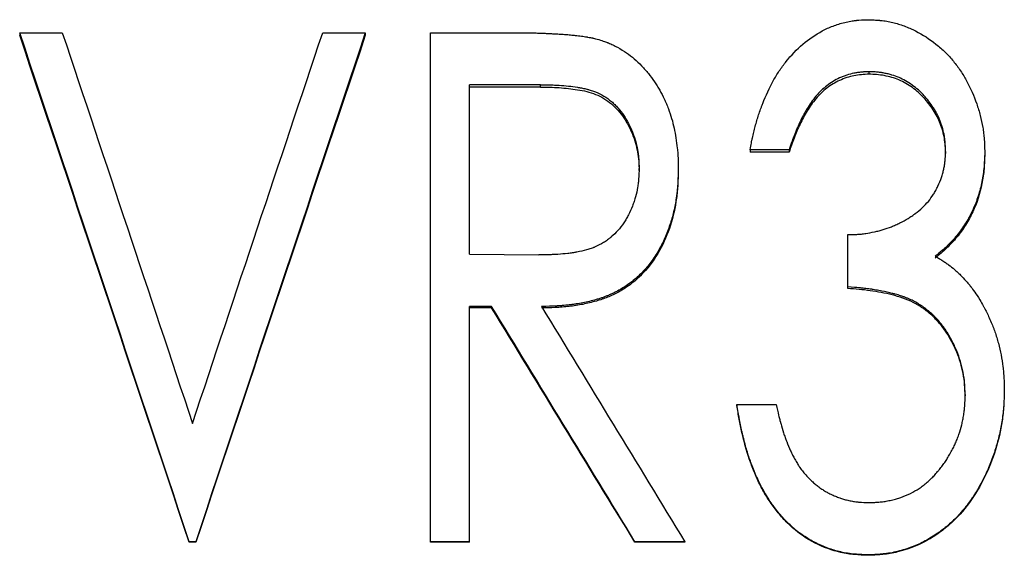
# Model space of a CAD drawing. Header units: millimetres. Extents: x -182 to 480, y -142 to 210.
# Tile 4 of 15: x -36 to -17, y 2 to 13. Entities that reach past the tile are written whole.
import ezdxf

# ---------------------------------------------------------------- set-up
doc = ezdxf.new("R2010")
doc.units = ezdxf.units.MM

msp = doc.modelspace()

# ---------------------------------------------------------------- linework, layer by layer
at = {"color": 7, "linetype": 'Continuous', "lineweight": 25}
for p, q in [((-36.474, 12.363), (-36.474, 12.311)), ((-36.474, 12.363), (-35.637, 12.363)), ((-30.517, 12.363), (-29.679, 12.363)), ((-29.679, 12.363), (-29.679, 12.311)), ((-28.397, 12.363), (-26.845, 12.363)), ((-28.397, 2.333), (-28.397, 12.363)), ((-19.778, 11.595), (-19.778, 11.545)), ((-26.236, 11.338), (-27.628, 11.338)), ((-27.628, 8.002), (-27.628, 11.338)), ((-26.236, 11.29), (-27.628, 11.29)), ((-26.236, 11.29), (-26.236, 11.338)), ((-21.346, 10.056), (-22.115, 10.056)), ((-22.115, 10.056), (-22.115, 10.013)), ((-21.346, 10.013), (-22.115, 10.013)), ((-21.346, 10.056), (-21.346, 10.013)), ((-18.269, 10.026), (-18.269, 9.983)), ((-17.5, 10.022), (-17.5, 9.979)), ((-24.295, 9.65), (-24.295, 9.691)), ((-23.526, 9.689), (-23.526, 9.648)), ((-20.192, 7.329), (-20.192, 8.388)), ((-27.628, 8.002), (-26.268, 7.988)), ((-27.196, 6.974), (-27.628, 6.974)), ((-27.628, 2.333), (-27.628, 6.974)), ((-27.196, 6.974), (-27.196, 6.945)), ((-27.196, 6.945), (-27.628, 6.945)), ((-17.885, 5.239), (-17.885, 5.216)), ((-17.115, 5.325), (-17.115, 5.302)), ((-22.372, 5.046), (-22.372, 5.024)), ((-22.372, 5.046), (-21.603, 5.046)), ((-33.141, 2.343), (-33.141, 2.333)), ((-33.013, 2.343), (-33.141, 2.343)), ((-33.013, 2.333), (-33.141, 2.333)), ((-33.013, 2.343), (-33.013, 2.333)), ((-27.628, 2.343), (-28.397, 2.343)), ((-27.628, 2.333), (-28.397, 2.333)), ((-24.377, 2.343), (-24.377, 2.333)), ((-23.397, 2.343), (-24.377, 2.343)), ((-23.397, 2.333), (-24.377, 2.333)), ((-23.397, 2.343), (-23.397, 2.333)), ((-19.792, 2.086), (-19.792, 2.077))]:
    msp.add_line(p, q, dxfattribs=at)
for points, knots in [([(-22.115, 10.056), (-22.105, 10.108), (-22.096, 10.153), (-22.085, 10.211), (-22.081, 10.228), (-22.076, 10.253), (-22.075, 10.26), (-22.072, 10.271), (-22.071, 10.275), (-22.07, 10.28), (-22.07, 10.281), (-22.069, 10.285), (-22.069, 10.285), (-22.06, 10.328), (-22.051, 10.366), (-22.037, 10.424), (-22.033, 10.443), (-22.023, 10.481), (-22.018, 10.498), (-21.992, 10.595), (-21.97, 10.671), (-21.933, 10.783), (-21.92, 10.82), (-21.901, 10.875), (-21.894, 10.894), (-21.884, 10.921), (-21.88, 10.93), (-21.873, 10.949), (-21.87, 10.957), (-21.804, 11.128), (-21.735, 11.277), (-21.62, 11.483), (-21.581, 11.548), (-21.518, 11.642), (-21.497, 11.673), (-21.465, 11.717), (-21.454, 11.732), (-21.437, 11.754), (-21.432, 11.761), (-21.423, 11.772), (-21.42, 11.775), (-21.415, 11.783), (-21.412, 11.786), (-21.203, 12.05), (-20.965, 12.252), (-20.627, 12.434), (-20.557, 12.466), (-20.446, 12.508), (-20.409, 12.521), (-20.333, 12.544), (-20.295, 12.555), (-20.213, 12.574), (-20.173, 12.583), (-20.115, 12.593), (-20.096, 12.596), (-20.068, 12.601), (-20.059, 12.602), (-20.045, 12.604), (-20.04, 12.604), (-20.033, 12.605), (-20.031, 12.605), (-20.026, 12.606), (-20.023, 12.606), (-19.969, 12.612), (-19.89, 12.617), (-19.786, 12.619)], [0, 0, 0, 0, 0.03125, 0.03125, 0.046875, 0.046875, 0.054688, 0.054688, 0.058594, 0.058594, 0.060547, 0.060547, 0.0625, 0.0625, 0.09375, 0.09375, 0.109375, 0.109375, 0.125, 0.125, 0.1875, 0.1875, 0.21875, 0.21875, 0.234375, 0.234375, 0.242188, 0.242188, 0.25, 0.25, 0.375, 0.375, 0.4375, 0.4375, 0.46875, 0.46875, 0.484375, 0.484375, 0.492188, 0.492188, 0.496094, 0.496094, 0.5, 0.5, 0.75, 0.75, 0.8125, 0.8125, 0.84375, 0.84375, 0.875, 0.875, 0.90625, 0.90625, 0.921875, 0.921875, 0.929688, 0.929688, 0.933594, 0.933594, 0.935547, 0.935547, 0.9375, 0.9375, 1, 1, 1, 1]), ([(-19.786, 12.619), (-19.732, 12.617), (-19.686, 12.615), (-19.626, 12.611), (-19.608, 12.61), (-19.583, 12.608), (-19.575, 12.607), (-19.564, 12.606), (-19.56, 12.606), (-19.555, 12.606), (-19.553, 12.605), (-19.549, 12.605), (-19.549, 12.605), (-19.507, 12.601), (-19.467, 12.596), (-19.408, 12.585), (-19.388, 12.582), (-19.349, 12.573), (-19.329, 12.569), (-19.234, 12.546), (-19.159, 12.523), (-19.046, 12.481), (-19.009, 12.466), (-18.954, 12.441), (-18.935, 12.433), (-18.898, 12.415), (-18.879, 12.406), (-18.719, 12.325), (-18.586, 12.239), (-18.395, 12.087), (-18.334, 12.034), (-18.249, 11.95), (-18.221, 11.921), (-18.168, 11.863), (-18.141, 11.832), (-18.068, 11.742), (-18.021, 11.679), (-17.954, 11.58), (-17.933, 11.546), (-17.901, 11.493), (-17.891, 11.476), (-17.876, 11.449), (-17.871, 11.44), (-17.861, 11.422), (-17.855, 11.412), (-17.776, 11.266), (-17.712, 11.12), (-17.632, 10.887), (-17.609, 10.809), (-17.569, 10.654), (-17.552, 10.578), (-17.532, 10.461), (-17.526, 10.422), (-17.519, 10.362), (-17.517, 10.342), (-17.514, 10.312), (-17.513, 10.302), (-17.512, 10.287), (-17.512, 10.282), (-17.511, 10.275), (-17.511, 10.272), (-17.511, 10.267), (-17.51, 10.264), (-17.507, 10.209), (-17.503, 10.129), (-17.5, 10.022)], [0, 0, 0, 0, 0.03125, 0.03125, 0.046875, 0.046875, 0.054688, 0.054688, 0.058594, 0.058594, 0.060547, 0.060547, 0.0625, 0.0625, 0.09375, 0.09375, 0.109375, 0.109375, 0.125, 0.125, 0.1875, 0.1875, 0.21875, 0.21875, 0.234375, 0.234375, 0.25, 0.25, 0.375, 0.375, 0.4375, 0.4375, 0.46875, 0.46875, 0.5, 0.5, 0.5625, 0.5625, 0.59375, 0.59375, 0.609375, 0.609375, 0.617188, 0.617188, 0.625, 0.625, 0.75, 0.75, 0.8125, 0.8125, 0.875, 0.875, 0.90625, 0.90625, 0.921875, 0.921875, 0.929688, 0.929688, 0.933594, 0.933594, 0.935547, 0.935547, 0.9375, 0.9375, 1, 1, 1, 1]), ([(-26.845, 12.363), (-26.744, 12.363), (-26.657, 12.362), (-26.546, 12.361), (-26.513, 12.361), (-26.468, 12.36), (-26.454, 12.36), (-26.434, 12.36), (-26.428, 12.36), (-26.418, 12.359), (-26.415, 12.359), (-26.411, 12.359), (-26.409, 12.359), (-26.406, 12.359), (-26.406, 12.359), (-26.365, 12.358), (-26.328, 12.358), (-26.273, 12.356), (-26.254, 12.355), (-26.227, 12.354), (-26.218, 12.354), (-26.205, 12.353), (-26.2, 12.353), (-26.194, 12.353), (-26.192, 12.353), (-26.187, 12.353), (-26.184, 12.353), (-26.161, 12.352), (-26.132, 12.35), (-26.076, 12.347), (-26.056, 12.346), (-26.023, 12.345), (-26.011, 12.344), (-25.993, 12.343), (-25.987, 12.343), (-25.975, 12.342), (-25.968, 12.342), (-25.916, 12.339), (-25.874, 12.337), (-25.8, 12.332), (-25.769, 12.33), (-25.714, 12.326), (-25.682, 12.323), (-25.627, 12.317), (-25.608, 12.315), (-25.567, 12.311), (-25.544, 12.308), (-25.478, 12.301), (-25.437, 12.296), (-25.383, 12.289), (-25.365, 12.286), (-25.341, 12.283), (-25.333, 12.281), (-25.322, 12.279), (-25.318, 12.279), (-25.31, 12.278), (-25.308, 12.277), (-25.285, 12.273), (-25.267, 12.27), (-25.239, 12.264), (-25.231, 12.262), (-25.217, 12.259), (-25.213, 12.258), (-25.206, 12.257), (-25.204, 12.256), (-25.2, 12.255), (-25.197, 12.255), (-25.171, 12.249), (-25.136, 12.24), (-25.088, 12.227)], [0, 0, 0, 0, 0.125, 0.125, 0.1875, 0.1875, 0.21875, 0.21875, 0.234375, 0.234375, 0.242188, 0.242188, 0.246094, 0.246094, 0.25, 0.25, 0.3125, 0.3125, 0.34375, 0.34375, 0.359375, 0.359375, 0.367188, 0.367188, 0.371094, 0.371094, 0.375, 0.375, 0.4375, 0.4375, 0.46875, 0.46875, 0.484375, 0.484375, 0.492188, 0.492188, 0.5, 0.5, 0.5625, 0.5625, 0.625, 0.625, 0.6875, 0.6875, 0.71875, 0.71875, 0.75, 0.75, 0.8125, 0.8125, 0.84375, 0.84375, 0.859375, 0.859375, 0.867188, 0.867188, 0.875, 0.875, 0.90625, 0.90625, 0.921875, 0.921875, 0.929688, 0.929688, 0.933594, 0.933594, 0.9375, 0.9375, 1, 1, 1, 1]), ([(-25.088, 12.227), (-25.046, 12.214), (-25.009, 12.201), (-24.962, 12.185), (-24.948, 12.179), (-24.928, 12.172), (-24.922, 12.17), (-24.913, 12.166), (-24.91, 12.165), (-24.906, 12.164), (-24.905, 12.163), (-24.902, 12.162), (-24.901, 12.162), (-24.87, 12.149), (-24.84, 12.136), (-24.78, 12.107), (-24.75, 12.092), (-24.595, 12.006), (-24.485, 11.93), (-24.343, 11.807), (-24.294, 11.76), (-24.222, 11.685), (-24.199, 11.66), (-24.155, 11.61), (-24.134, 11.585), (-24.072, 11.51), (-24.032, 11.455), (-23.976, 11.371), (-23.958, 11.343), (-23.931, 11.301), (-23.923, 11.287), (-23.906, 11.258), (-23.897, 11.243), (-23.858, 11.176), (-23.829, 11.119), (-23.787, 11.028), (-23.773, 10.997), (-23.747, 10.934), (-23.733, 10.9), (-23.696, 10.801), (-23.675, 10.736), (-23.637, 10.609), (-23.621, 10.547), (-23.581, 10.358), (-23.56, 10.227), (-23.541, 10.054), (-23.538, 10.021), (-23.534, 9.971), (-23.533, 9.954), (-23.532, 9.93), (-23.531, 9.922), (-23.531, 9.909), (-23.53, 9.905), (-23.53, 9.899), (-23.53, 9.897), (-23.53, 9.893), (-23.53, 9.891), (-23.528, 9.845), (-23.526, 9.778), (-23.526, 9.689)], [0, 0, 0, 0, 0.03125, 0.03125, 0.046875, 0.046875, 0.054688, 0.054688, 0.058594, 0.058594, 0.060547, 0.060547, 0.0625, 0.0625, 0.09375, 0.09375, 0.125, 0.125, 0.25, 0.25, 0.3125, 0.3125, 0.34375, 0.34375, 0.375, 0.375, 0.4375, 0.4375, 0.46875, 0.46875, 0.484375, 0.484375, 0.5, 0.5, 0.5625, 0.5625, 0.59375, 0.59375, 0.625, 0.625, 0.6875, 0.6875, 0.75, 0.75, 0.875, 0.875, 0.90625, 0.90625, 0.921875, 0.921875, 0.929688, 0.929688, 0.933594, 0.933594, 0.935547, 0.935547, 0.9375, 0.9375, 1, 1, 1, 1]), ([(-19.778, 11.595), (-19.811, 11.593), (-19.839, 11.592), (-19.876, 11.59), (-19.888, 11.589), (-19.903, 11.588), (-19.908, 11.587), (-19.915, 11.587), (-19.917, 11.587), (-19.92, 11.586), (-19.922, 11.586), (-19.924, 11.586), (-19.924, 11.586), (-19.952, 11.584), (-19.978, 11.581), (-20.027, 11.574), (-20.049, 11.57), (-20.119, 11.556), (-20.166, 11.543), (-20.236, 11.52), (-20.259, 11.511), (-20.294, 11.497), (-20.306, 11.492), (-20.33, 11.482), (-20.342, 11.477), (-20.442, 11.431), (-20.526, 11.38), (-20.642, 11.29), (-20.679, 11.258), (-20.733, 11.206), (-20.751, 11.188), (-20.785, 11.151), (-20.802, 11.132), (-20.887, 11.03), (-20.945, 10.95), (-20.999, 10.859), (-21.005, 10.849), (-21.016, 10.829), (-21.023, 10.817), (-21.042, 10.783), (-21.054, 10.761), (-21.089, 10.695), (-21.111, 10.651), (-21.142, 10.585), (-21.152, 10.563), (-21.172, 10.519), (-21.183, 10.494), (-21.213, 10.424), (-21.232, 10.378), (-21.254, 10.323), (-21.258, 10.312), (-21.264, 10.296), (-21.266, 10.292), (-21.269, 10.284), (-21.27, 10.28), (-21.278, 10.257), (-21.286, 10.237), (-21.309, 10.171), (-21.326, 10.118), (-21.346, 10.056)], [0, 0, 0, 0, 0.03125, 0.03125, 0.046875, 0.046875, 0.054688, 0.054688, 0.058594, 0.058594, 0.060547, 0.060547, 0.0625, 0.0625, 0.09375, 0.09375, 0.125, 0.125, 0.1875, 0.1875, 0.21875, 0.21875, 0.234375, 0.234375, 0.25, 0.25, 0.375, 0.375, 0.4375, 0.4375, 0.46875, 0.46875, 0.5, 0.5, 0.625, 0.625, 0.640625, 0.640625, 0.65625, 0.65625, 0.6875, 0.6875, 0.75, 0.75, 0.78125, 0.78125, 0.8125, 0.8125, 0.875, 0.875, 0.890625, 0.890625, 0.898438, 0.898438, 0.90625, 0.90625, 0.9375, 0.9375, 1, 1, 1, 1]), ([(-19.778, 11.545), (-19.827, 11.543), (-19.926, 11.539), (-20.072, 11.52), (-20.215, 11.48), (-20.398, 11.408), (-20.613, 11.28), (-20.791, 11.104), (-20.913, 10.947), (-20.995, 10.823), (-21.066, 10.694), (-21.155, 10.518), (-21.233, 10.337), (-21.301, 10.153), (-21.331, 10.06), (-21.346, 10.013)], [0, 0, 0, 0, 0.06254, 0.125048, 0.186028, 0.250079, 0.373112, 0.49972, 0.564557, 0.625768, 0.688466, 0.750842, 0.875936, 0.938099, 1, 1, 1, 1]), ([(-18.269, 10.026), (-18.271, 10.06), (-18.272, 10.089), (-18.274, 10.127), (-18.275, 10.139), (-18.276, 10.154), (-18.276, 10.159), (-18.277, 10.167), (-18.277, 10.169), (-18.277, 10.172), (-18.277, 10.173), (-18.277, 10.175), (-18.277, 10.176), (-18.279, 10.206), (-18.282, 10.232), (-18.286, 10.27), (-18.288, 10.282), (-18.291, 10.306), (-18.292, 10.316), (-18.302, 10.376), (-18.313, 10.425), (-18.333, 10.498), (-18.34, 10.522), (-18.356, 10.571), (-18.366, 10.596), (-18.394, 10.668), (-18.414, 10.714), (-18.449, 10.782), (-18.461, 10.804), (-18.479, 10.836), (-18.486, 10.847), (-18.499, 10.869), (-18.506, 10.88), (-18.538, 10.929), (-18.566, 10.969), (-18.612, 11.029), (-18.629, 11.049), (-18.662, 11.089), (-18.68, 11.108), (-18.717, 11.149), (-18.735, 11.168), (-18.762, 11.195), (-18.771, 11.204), (-18.788, 11.22), (-18.796, 11.228), (-18.841, 11.268), (-18.88, 11.299), (-19.012, 11.393), (-19.099, 11.444), (-19.229, 11.499), (-19.275, 11.516), (-19.348, 11.537), (-19.373, 11.544), (-19.411, 11.553), (-19.424, 11.556), (-19.45, 11.562), (-19.463, 11.564), (-19.502, 11.572), (-19.527, 11.576), (-19.564, 11.581), (-19.577, 11.582), (-19.595, 11.584), (-19.602, 11.585), (-19.611, 11.586), (-19.614, 11.586), (-19.62, 11.587), (-19.624, 11.587), (-19.66, 11.59), (-19.71, 11.593), (-19.778, 11.595)], [0, 0, 0, 0, 0.03125, 0.03125, 0.046875, 0.046875, 0.054688, 0.054688, 0.058594, 0.058594, 0.060547, 0.060547, 0.0625, 0.0625, 0.09375, 0.09375, 0.109375, 0.109375, 0.125, 0.125, 0.1875, 0.1875, 0.21875, 0.21875, 0.25, 0.25, 0.3125, 0.3125, 0.34375, 0.34375, 0.359375, 0.359375, 0.375, 0.375, 0.4375, 0.4375, 0.46875, 0.46875, 0.5, 0.5, 0.53125, 0.53125, 0.546875, 0.546875, 0.5625, 0.5625, 0.625, 0.625, 0.75, 0.75, 0.8125, 0.8125, 0.84375, 0.84375, 0.859375, 0.859375, 0.875, 0.875, 0.90625, 0.90625, 0.921875, 0.921875, 0.929688, 0.929688, 0.933594, 0.933594, 0.9375, 0.9375, 1, 1, 1, 1]), ([(-18.269, 9.983), (-18.271, 10.034), (-18.276, 10.134), (-18.296, 10.335), (-18.366, 10.578), (-18.503, 10.849), (-18.662, 11.046), (-18.803, 11.19), (-18.962, 11.315), (-19.181, 11.444), (-19.426, 11.513), (-19.626, 11.541), (-19.727, 11.544), (-19.778, 11.545)], [0, 0, 0, 0, 0.062572, 0.125126, 0.250038, 0.374981, 0.499979, 0.562529, 0.625071, 0.749978, 0.874888, 0.937434, 1, 1, 1, 1]), ([(-26.236, 11.338), (-26.154, 11.338), (-26.093, 11.338), (-26.051, 11.337), (-26.049, 11.337), (-26.045, 11.336), (-26.043, 11.336), (-26.037, 11.336), (-26.034, 11.336), (-26.022, 11.336), (-26.015, 11.336), (-25.992, 11.335), (-25.977, 11.334), (-25.931, 11.332), (-25.9, 11.331), (-25.747, 11.321), (-25.625, 11.308), (-25.498, 11.288), (-25.488, 11.286), (-25.472, 11.283), (-25.463, 11.282), (-25.439, 11.277), (-25.424, 11.274), (-25.379, 11.266), (-25.351, 11.259), (-25.319, 11.251), (-25.311, 11.249), (-25.296, 11.245), (-25.288, 11.243), (-25.266, 11.237), (-25.252, 11.232), (-25.208, 11.218), (-25.179, 11.208), (-25.037, 11.152), (-24.934, 11.089), (-24.827, 10.998), (-24.817, 10.988), (-24.795, 10.968), (-24.784, 10.958), (-24.752, 10.927), (-24.732, 10.905), (-24.671, 10.836), (-24.634, 10.786), (-24.589, 10.719), (-24.581, 10.708), (-24.565, 10.682), (-24.558, 10.669), (-24.534, 10.63), (-24.52, 10.604), (-24.477, 10.523), (-24.451, 10.467), (-24.416, 10.379), (-24.406, 10.351), (-24.386, 10.293), (-24.377, 10.264), (-24.351, 10.176), (-24.337, 10.117), (-24.321, 10.026), (-24.317, 9.997), (-24.309, 9.937), (-24.306, 9.906), (-24.304, 9.873), (-24.304, 9.872), (-24.303, 9.869), (-24.303, 9.868), (-24.303, 9.864), (-24.303, 9.861), (-24.302, 9.853), (-24.302, 9.847), (-24.301, 9.828), (-24.3, 9.814), (-24.298, 9.768), (-24.296, 9.732), (-24.295, 9.691)], [0, 0, 0, 0, 0.0625, 0.0625, 0.064453, 0.064453, 0.066406, 0.066406, 0.070312, 0.070312, 0.078125, 0.078125, 0.09375, 0.09375, 0.125, 0.125, 0.25, 0.25, 0.257812, 0.257812, 0.265625, 0.265625, 0.28125, 0.28125, 0.3125, 0.3125, 0.320312, 0.320312, 0.328125, 0.328125, 0.34375, 0.34375, 0.375, 0.375, 0.5, 0.5, 0.515625, 0.515625, 0.53125, 0.53125, 0.5625, 0.5625, 0.625, 0.625, 0.640625, 0.640625, 0.65625, 0.65625, 0.6875, 0.6875, 0.75, 0.75, 0.78125, 0.78125, 0.8125, 0.8125, 0.875, 0.875, 0.90625, 0.90625, 0.9375, 0.9375, 0.939453, 0.939453, 0.941406, 0.941406, 0.945312, 0.945312, 0.953125, 0.953125, 0.96875, 0.96875, 1, 1, 1, 1]), ([(-26.236, 11.29), (-26.175, 11.29), (-26.053, 11.29), (-25.808, 11.28), (-25.565, 11.253), (-25.325, 11.209), (-25.15, 11.154), (-24.985, 11.073), (-24.787, 10.929), (-24.586, 10.694), (-24.417, 10.369), (-24.331, 10.075), (-24.301, 9.833), (-24.297, 9.711), (-24.295, 9.65)], [0, 0, 0, 0, 0.062571, 0.125139, 0.250227, 0.31278, 0.375306, 0.437334, 0.500289, 0.625033, 0.749964, 0.874889, 0.937433, 1, 1, 1, 1]), ([(-20.192, 8.388), (-20.153, 8.388), (-20.119, 8.389), (-20.075, 8.391), (-20.061, 8.391), (-20.043, 8.392), (-20.037, 8.392), (-20.029, 8.393), (-20.026, 8.393), (-20.022, 8.393), (-20.021, 8.393), (-20.018, 8.393), (-20.018, 8.393), (-19.985, 8.395), (-19.955, 8.398), (-19.896, 8.403), (-19.867, 8.407), (-19.787, 8.419), (-19.729, 8.43), (-19.636, 8.451), (-19.606, 8.458), (-19.549, 8.473), (-19.522, 8.48), (-19.442, 8.504), (-19.389, 8.522), (-19.307, 8.555), (-19.279, 8.567), (-19.224, 8.592), (-19.197, 8.605), (-19.111, 8.648), (-19.057, 8.678), (-18.982, 8.724), (-18.957, 8.739), (-18.922, 8.763), (-18.911, 8.771), (-18.894, 8.783), (-18.889, 8.787), (-18.88, 8.793), (-18.878, 8.795), (-18.872, 8.799), (-18.87, 8.8), (-18.766, 8.878), (-18.68, 8.958), (-18.573, 9.086), (-18.54, 9.132), (-18.493, 9.207), (-18.478, 9.233), (-18.456, 9.273), (-18.449, 9.286), (-18.435, 9.314), (-18.429, 9.327), (-18.394, 9.401), (-18.37, 9.458), (-18.341, 9.542), (-18.333, 9.569), (-18.321, 9.609), (-18.318, 9.623), (-18.311, 9.649), (-18.308, 9.661), (-18.3, 9.702), (-18.295, 9.731), (-18.288, 9.774), (-18.286, 9.789), (-18.283, 9.812), (-18.283, 9.819), (-18.281, 9.831), (-18.281, 9.834), (-18.281, 9.84), (-18.28, 9.842), (-18.28, 9.846), (-18.28, 9.848), (-18.276, 9.889), (-18.273, 9.948), (-18.269, 10.026)], [0, 0, 0, 0, 0.03125, 0.03125, 0.046875, 0.046875, 0.054688, 0.054688, 0.058594, 0.058594, 0.060547, 0.060547, 0.0625, 0.0625, 0.09375, 0.09375, 0.125, 0.125, 0.1875, 0.1875, 0.21875, 0.21875, 0.25, 0.25, 0.3125, 0.3125, 0.34375, 0.34375, 0.375, 0.375, 0.4375, 0.4375, 0.46875, 0.46875, 0.484375, 0.484375, 0.492188, 0.492188, 0.496094, 0.496094, 0.5, 0.5, 0.625, 0.625, 0.6875, 0.6875, 0.71875, 0.71875, 0.734375, 0.734375, 0.75, 0.75, 0.8125, 0.8125, 0.84375, 0.84375, 0.859375, 0.859375, 0.875, 0.875, 0.90625, 0.90625, 0.921875, 0.921875, 0.929688, 0.929688, 0.933594, 0.933594, 0.935547, 0.935547, 0.9375, 0.9375, 1, 1, 1, 1]), ([(-17.5, 10.022), (-17.502, 9.956), (-17.504, 9.899), (-17.508, 9.825), (-17.509, 9.803), (-17.511, 9.772), (-17.512, 9.762), (-17.513, 9.748), (-17.513, 9.744), (-17.513, 9.737), (-17.514, 9.735), (-17.514, 9.731), (-17.514, 9.73), (-17.518, 9.677), (-17.524, 9.628), (-17.534, 9.555), (-17.537, 9.53), (-17.545, 9.482), (-17.55, 9.459), (-17.574, 9.336), (-17.598, 9.24), (-17.644, 9.1), (-17.66, 9.054), (-17.696, 8.962), (-17.714, 8.918), (-17.756, 8.827), (-17.778, 8.783), (-17.813, 8.718), (-17.825, 8.697), (-17.85, 8.654), (-17.863, 8.633), (-17.926, 8.533), (-17.983, 8.454), (-18.081, 8.333), (-18.114, 8.295), (-18.164, 8.241), (-18.181, 8.223), (-18.206, 8.197), (-18.215, 8.189), (-18.227, 8.176), (-18.232, 8.172), (-18.238, 8.166), (-18.24, 8.164), (-18.244, 8.16), (-18.247, 8.157), (-18.296, 8.111), (-18.37, 8.046), (-18.472, 7.962)], [0, 0, 0, 0, 0.0625, 0.0625, 0.09375, 0.09375, 0.109375, 0.109375, 0.117188, 0.117188, 0.121094, 0.121094, 0.125, 0.125, 0.1875, 0.1875, 0.21875, 0.21875, 0.25, 0.25, 0.375, 0.375, 0.4375, 0.4375, 0.5, 0.5, 0.5625, 0.5625, 0.59375, 0.59375, 0.625, 0.625, 0.75, 0.75, 0.8125, 0.8125, 0.84375, 0.84375, 0.859375, 0.859375, 0.867188, 0.867188, 0.871094, 0.871094, 0.875, 0.875, 1, 1, 1, 1]), ([(-17.5, 9.979), (-17.503, 9.881), (-17.509, 9.685), (-17.562, 9.296), (-17.683, 8.919), (-17.87, 8.573), (-18.045, 8.334), (-18.244, 8.116), (-18.396, 7.991), (-18.472, 7.928)], [0, 0, 0, 0, 0.125103, 0.250154, 0.499807, 0.624835, 0.749876, 0.87491, 1, 1, 1, 1]), ([(-24.295, 9.691), (-24.296, 9.65), (-24.298, 9.614), (-24.3, 9.57), (-24.301, 9.557), (-24.302, 9.542), (-24.302, 9.539), (-24.302, 9.534), (-24.302, 9.531), (-24.303, 9.519), (-24.304, 9.51), (-24.307, 9.469), (-24.309, 9.438), (-24.314, 9.393), (-24.316, 9.379), (-24.32, 9.349), (-24.323, 9.333), (-24.335, 9.257), (-24.349, 9.196), (-24.375, 9.105), (-24.384, 9.076), (-24.405, 9.011), (-24.417, 8.98), (-24.452, 8.888), (-24.478, 8.831), (-24.519, 8.751), (-24.533, 8.725), (-24.555, 8.687), (-24.561, 8.676), (-24.579, 8.648), (-24.588, 8.634), (-24.669, 8.513), (-24.751, 8.42), (-24.849, 8.338), (-24.856, 8.332), (-24.869, 8.322), (-24.875, 8.317), (-24.894, 8.302), (-24.907, 8.293), (-24.945, 8.264), (-24.972, 8.247), (-25.051, 8.198), (-25.105, 8.17), (-25.168, 8.143), (-25.174, 8.141), (-25.187, 8.135), (-25.194, 8.133), (-25.214, 8.125), (-25.227, 8.12), (-25.269, 8.106), (-25.298, 8.097), (-25.388, 8.071), (-25.452, 8.056), (-25.525, 8.043), (-25.528, 8.043), (-25.536, 8.042), (-25.539, 8.041), (-25.55, 8.039), (-25.557, 8.038), (-25.579, 8.034), (-25.594, 8.032), (-25.639, 8.025), (-25.669, 8.021), (-25.762, 8.01), (-25.826, 8.005), (-25.895, 8), (-25.896, 8), (-25.899, 8), (-25.9, 8), (-25.904, 8), (-25.907, 8), (-25.915, 7.999), (-25.921, 7.999), (-25.938, 7.998), (-25.951, 7.997), (-25.99, 7.996), (-26.018, 7.994), (-26.112, 7.991), (-26.185, 7.99), (-26.268, 7.988)], [0, 0, 0, 0, 0.03125, 0.03125, 0.046875, 0.046875, 0.050781, 0.050781, 0.054688, 0.054688, 0.0625, 0.0625, 0.09375, 0.09375, 0.109375, 0.109375, 0.125, 0.125, 0.1875, 0.1875, 0.21875, 0.21875, 0.25, 0.25, 0.3125, 0.3125, 0.34375, 0.34375, 0.359375, 0.359375, 0.375, 0.375, 0.5, 0.5, 0.507812, 0.507812, 0.515625, 0.515625, 0.53125, 0.53125, 0.5625, 0.5625, 0.625, 0.625, 0.632812, 0.632812, 0.640625, 0.640625, 0.65625, 0.65625, 0.6875, 0.6875, 0.75, 0.75, 0.753906, 0.753906, 0.757812, 0.757812, 0.765625, 0.765625, 0.78125, 0.78125, 0.8125, 0.8125, 0.875, 0.875, 0.876953, 0.876953, 0.878906, 0.878906, 0.882812, 0.882812, 0.890625, 0.890625, 0.90625, 0.90625, 0.9375, 0.9375, 1, 1, 1, 1]), ([(-23.526, 9.689), (-23.527, 9.629), (-23.529, 9.576), (-23.531, 9.507), (-23.532, 9.486), (-23.533, 9.458), (-23.533, 9.449), (-23.534, 9.436), (-23.534, 9.432), (-23.534, 9.426), (-23.534, 9.424), (-23.535, 9.42), (-23.535, 9.419), (-23.537, 9.369), (-23.541, 9.322), (-23.547, 9.254), (-23.549, 9.232), (-23.553, 9.199), (-23.555, 9.188), (-23.557, 9.166), (-23.559, 9.156), (-23.573, 9.053), (-23.589, 8.962), (-23.619, 8.829), (-23.63, 8.785), (-23.647, 8.72), (-23.654, 8.698), (-23.666, 8.655), (-23.673, 8.634), (-23.708, 8.523), (-23.74, 8.437), (-23.794, 8.312), (-23.813, 8.27), (-23.842, 8.21), (-23.853, 8.19), (-23.868, 8.16), (-23.873, 8.15), (-23.884, 8.13), (-23.889, 8.121), (-23.942, 8.026), (-23.992, 7.947), (-24.072, 7.836), (-24.099, 7.801), (-24.141, 7.75), (-24.155, 7.733), (-24.184, 7.7), (-24.198, 7.685), (-24.276, 7.602), (-24.342, 7.54), (-24.448, 7.454), (-24.485, 7.427), (-24.56, 7.374), (-24.595, 7.351), (-24.671, 7.305), (-24.711, 7.283), (-24.774, 7.251), (-24.795, 7.241), (-24.839, 7.22), (-24.861, 7.21), (-24.904, 7.191), (-24.925, 7.183), (-24.965, 7.167), (-24.984, 7.16), (-25.023, 7.146), (-25.044, 7.139), (-25.077, 7.129), (-25.089, 7.125), (-25.112, 7.118), (-25.125, 7.114), (-25.184, 7.097), (-25.23, 7.085), (-25.318, 7.064), (-25.36, 7.055), (-25.444, 7.038), (-25.487, 7.031), (-25.554, 7.02), (-25.577, 7.017), (-25.612, 7.012), (-25.624, 7.011), (-25.647, 7.008), (-25.66, 7.006), (-25.717, 7), (-25.762, 6.995), (-25.83, 6.989), (-25.853, 6.988), (-25.887, 6.985), (-25.898, 6.985), (-25.915, 6.984), (-25.921, 6.983), (-25.929, 6.983), (-25.932, 6.983), (-25.938, 6.982), (-25.941, 6.982), (-26.005, 6.979), (-26.095, 6.976), (-26.216, 6.974)], [0, 0, 0, 0, 0.03125, 0.03125, 0.046875, 0.046875, 0.054688, 0.054688, 0.058594, 0.058594, 0.060547, 0.060547, 0.0625, 0.0625, 0.09375, 0.09375, 0.109375, 0.109375, 0.117188, 0.117188, 0.125, 0.125, 0.1875, 0.1875, 0.21875, 0.21875, 0.234375, 0.234375, 0.25, 0.25, 0.3125, 0.3125, 0.34375, 0.34375, 0.359375, 0.359375, 0.367188, 0.367188, 0.375, 0.375, 0.4375, 0.4375, 0.46875, 0.46875, 0.484375, 0.484375, 0.5, 0.5, 0.5625, 0.5625, 0.59375, 0.59375, 0.625, 0.625, 0.65625, 0.65625, 0.671875, 0.671875, 0.6875, 0.6875, 0.703125, 0.703125, 0.71875, 0.71875, 0.734375, 0.734375, 0.742188, 0.742188, 0.75, 0.75, 0.78125, 0.78125, 0.8125, 0.8125, 0.84375, 0.84375, 0.859375, 0.859375, 0.867188, 0.867188, 0.875, 0.875, 0.90625, 0.90625, 0.921875, 0.921875, 0.929688, 0.929688, 0.933594, 0.933594, 0.935547, 0.935547, 0.9375, 0.9375, 1, 1, 1, 1]), ([(-23.526, 9.648), (-23.528, 9.557), (-23.532, 9.376), (-23.565, 9.015), (-23.664, 8.57), (-23.878, 8.067), (-24.149, 7.682), (-24.438, 7.421), (-24.678, 7.264), (-24.877, 7.17), (-25.024, 7.114), (-25.185, 7.066), (-25.401, 7.012), (-25.671, 6.973), (-25.943, 6.949), (-26.125, 6.946), (-26.216, 6.945)], [0, 0, 0, 0, 0.062555, 0.125094, 0.250062, 0.374967, 0.49977, 0.571032, 0.641535, 0.697028, 0.721981, 0.749817, 0.812355, 0.874898, 0.937446, 1, 1, 1, 1]), ([(-18.472, 7.962), (-18.442, 7.944), (-18.416, 7.929), (-18.383, 7.909), (-18.373, 7.903), (-18.36, 7.894), (-18.355, 7.892), (-18.349, 7.888), (-18.347, 7.886), (-18.344, 7.885), (-18.343, 7.884), (-18.341, 7.883), (-18.341, 7.883), (-18.315, 7.867), (-18.293, 7.852), (-18.25, 7.823), (-18.231, 7.81), (-18.173, 7.767), (-18.134, 7.736), (-18.075, 7.686), (-18.056, 7.668), (-18.017, 7.632), (-17.997, 7.613), (-17.939, 7.556), (-17.903, 7.518), (-17.852, 7.46), (-17.835, 7.44), (-17.811, 7.411), (-17.803, 7.401), (-17.792, 7.387), (-17.788, 7.382), (-17.782, 7.374), (-17.78, 7.372), (-17.777, 7.367), (-17.774, 7.364), (-17.731, 7.307), (-17.673, 7.222), (-17.598, 7.107)], [0, 0, 0, 0, 0.0625, 0.0625, 0.09375, 0.09375, 0.109375, 0.109375, 0.117188, 0.117188, 0.121094, 0.121094, 0.125, 0.125, 0.1875, 0.1875, 0.25, 0.25, 0.375, 0.375, 0.4375, 0.4375, 0.5, 0.5, 0.625, 0.625, 0.6875, 0.6875, 0.71875, 0.71875, 0.734375, 0.734375, 0.742188, 0.742188, 0.75, 0.75, 1, 1, 1, 1]), ([(-17.885, 5.239), (-17.886, 5.288), (-17.888, 5.331), (-17.891, 5.386), (-17.892, 5.403), (-17.893, 5.426), (-17.893, 5.433), (-17.894, 5.444), (-17.894, 5.447), (-17.895, 5.452), (-17.895, 5.454), (-17.895, 5.457), (-17.895, 5.458), (-17.901, 5.534), (-17.911, 5.607), (-17.952, 5.823), (-17.994, 5.964), (-18.08, 6.172), (-18.112, 6.239), (-18.164, 6.337), (-18.181, 6.369), (-18.209, 6.417), (-18.219, 6.432), (-18.238, 6.463), (-18.247, 6.478), (-18.301, 6.559), (-18.346, 6.619), (-18.417, 6.704), (-18.441, 6.731), (-18.479, 6.769), (-18.491, 6.782), (-18.51, 6.801), (-18.517, 6.807), (-18.53, 6.819), (-18.536, 6.825), (-18.6, 6.883), (-18.658, 6.929), (-18.779, 7.013), (-18.84, 7.05), (-18.937, 7.1), (-18.97, 7.115), (-19.02, 7.137), (-19.038, 7.144), (-19.064, 7.154), (-19.072, 7.157), (-19.085, 7.162), (-19.09, 7.164), (-19.099, 7.167), (-19.104, 7.168), (-19.137, 7.18), (-19.17, 7.19), (-19.222, 7.206), (-19.241, 7.211), (-19.269, 7.219), (-19.279, 7.222), (-19.294, 7.226), (-19.299, 7.227), (-19.309, 7.23), (-19.315, 7.231), (-19.384, 7.249), (-19.453, 7.265), (-19.561, 7.285), (-19.598, 7.292), (-19.655, 7.302), (-19.674, 7.305), (-19.704, 7.309), (-19.713, 7.311), (-19.733, 7.313), (-19.744, 7.315), (-19.789, 7.321), (-19.826, 7.326), (-19.88, 7.332), (-19.899, 7.334), (-19.926, 7.337), (-19.935, 7.338), (-19.949, 7.34), (-19.954, 7.34), (-19.961, 7.341), (-19.963, 7.341), (-19.968, 7.342), (-19.971, 7.342), (-20.021, 7.347), (-20.094, 7.353), (-20.192, 7.36)], [0, 0, 0, 0, 0.03125, 0.03125, 0.046875, 0.046875, 0.054688, 0.054688, 0.058594, 0.058594, 0.060547, 0.060547, 0.0625, 0.0625, 0.125, 0.125, 0.25, 0.25, 0.3125, 0.3125, 0.34375, 0.34375, 0.359375, 0.359375, 0.375, 0.375, 0.4375, 0.4375, 0.46875, 0.46875, 0.484375, 0.484375, 0.492188, 0.492188, 0.5, 0.5, 0.5625, 0.5625, 0.625, 0.625, 0.65625, 0.65625, 0.671875, 0.671875, 0.679688, 0.679688, 0.683594, 0.683594, 0.6875, 0.6875, 0.71875, 0.71875, 0.734375, 0.734375, 0.742188, 0.742188, 0.746094, 0.746094, 0.75, 0.75, 0.8125, 0.8125, 0.84375, 0.84375, 0.859375, 0.859375, 0.867188, 0.867188, 0.875, 0.875, 0.90625, 0.90625, 0.921875, 0.921875, 0.929688, 0.929688, 0.933594, 0.933594, 0.935547, 0.935547, 0.9375, 0.9375, 1, 1, 1, 1]), ([(-17.885, 5.216), (-17.887, 5.29), (-17.892, 5.437), (-17.93, 5.729), (-18.039, 6.082), (-18.212, 6.411), (-18.387, 6.648), (-18.542, 6.807), (-18.714, 6.944), (-18.903, 7.059), (-19.106, 7.143), (-19.39, 7.224), (-19.68, 7.278), (-19.972, 7.312), (-20.119, 7.323), (-20.192, 7.329)], [0, 0, 0, 0, 0.0625411, 0.1250554, 0.2499329, 0.3748485, 0.438788, 0.4998473, 0.5634456, 0.6248603, 0.687355, 0.7498874, 0.8749123, 0.9374543, 1, 1, 1, 1]), ([(-17.598, 7.107), (-17.572, 7.062), (-17.55, 7.022), (-17.521, 6.972), (-17.513, 6.956), (-17.501, 6.934), (-17.497, 6.928), (-17.492, 6.918), (-17.491, 6.915), (-17.487, 6.909), (-17.486, 6.907), (-17.468, 6.872), (-17.452, 6.839), (-17.419, 6.768), (-17.402, 6.73), (-17.369, 6.652), (-17.353, 6.615), (-17.332, 6.561), (-17.325, 6.543), (-17.312, 6.508), (-17.306, 6.492), (-17.288, 6.438), (-17.276, 6.402), (-17.253, 6.327), (-17.242, 6.288), (-17.192, 6.098), (-17.162, 5.944), (-17.139, 5.753), (-17.135, 5.715), (-17.129, 5.657), (-17.128, 5.637), (-17.126, 5.608), (-17.125, 5.598), (-17.124, 5.583), (-17.124, 5.578), (-17.124, 5.571), (-17.123, 5.569), (-17.123, 5.564), (-17.123, 5.56), (-17.12, 5.507), (-17.118, 5.429), (-17.115, 5.325)], [0, 0, 0, 0, 0.0625, 0.0625, 0.09375, 0.09375, 0.109375, 0.109375, 0.117188, 0.117188, 0.125, 0.125, 0.1875, 0.1875, 0.25, 0.25, 0.3125, 0.3125, 0.34375, 0.34375, 0.375, 0.375, 0.4375, 0.4375, 0.5, 0.5, 0.75, 0.75, 0.8125, 0.8125, 0.84375, 0.84375, 0.859375, 0.859375, 0.867188, 0.867188, 0.871094, 0.871094, 0.875, 0.875, 1, 1, 1, 1]), ([(-17.115, 5.325), (-17.117, 5.26), (-17.119, 5.203), (-17.122, 5.13), (-17.123, 5.108), (-17.125, 5.077), (-17.125, 5.068), (-17.126, 5.054), (-17.126, 5.05), (-17.127, 5.043), (-17.127, 5.041), (-17.127, 5.037), (-17.127, 5.036), (-17.13, 4.983), (-17.135, 4.933), (-17.145, 4.836), (-17.151, 4.789), (-17.172, 4.647), (-17.19, 4.552), (-17.223, 4.409), (-17.234, 4.362), (-17.254, 4.291), (-17.26, 4.267), (-17.274, 4.219), (-17.281, 4.195), (-17.317, 4.08), (-17.349, 3.989), (-17.402, 3.853), (-17.421, 3.808), (-17.451, 3.74), (-17.461, 3.718), (-17.482, 3.673), (-17.492, 3.651), (-17.547, 3.537), (-17.594, 3.45), (-17.669, 3.324), (-17.695, 3.283), (-17.734, 3.224), (-17.747, 3.204), (-17.768, 3.175), (-17.774, 3.165), (-17.788, 3.146), (-17.794, 3.137), (-17.861, 3.045), (-17.924, 2.968), (-18.022, 2.86), (-18.055, 2.825), (-18.123, 2.758), (-18.157, 2.726), (-18.229, 2.662), (-18.266, 2.631), (-18.342, 2.571), (-18.381, 2.542), (-18.504, 2.456), (-18.587, 2.404), (-18.753, 2.316), (-18.839, 2.276), (-18.975, 2.225), (-19.021, 2.209), (-19.092, 2.186), (-19.116, 2.179), (-19.165, 2.166), (-19.19, 2.159), (-19.262, 2.141), (-19.31, 2.131), (-19.381, 2.118), (-19.405, 2.114), (-19.441, 2.109), (-19.453, 2.108), (-19.471, 2.106), (-19.477, 2.105), (-19.486, 2.104), (-19.489, 2.104), (-19.495, 2.103), (-19.499, 2.103), (-19.565, 2.096), (-19.662, 2.09), (-19.792, 2.086)], [0, 0, 0, 0, 0.03125, 0.03125, 0.046875, 0.046875, 0.054688, 0.054688, 0.058594, 0.058594, 0.060547, 0.060547, 0.0625, 0.0625, 0.09375, 0.09375, 0.125, 0.125, 0.1875, 0.1875, 0.21875, 0.21875, 0.234375, 0.234375, 0.25, 0.25, 0.3125, 0.3125, 0.34375, 0.34375, 0.359375, 0.359375, 0.375, 0.375, 0.4375, 0.4375, 0.46875, 0.46875, 0.484375, 0.484375, 0.492188, 0.492188, 0.5, 0.5, 0.5625, 0.5625, 0.59375, 0.59375, 0.625, 0.625, 0.65625, 0.65625, 0.6875, 0.6875, 0.75, 0.75, 0.8125, 0.8125, 0.84375, 0.84375, 0.859375, 0.859375, 0.875, 0.875, 0.90625, 0.90625, 0.921875, 0.921875, 0.929688, 0.929688, 0.933594, 0.933594, 0.935547, 0.935547, 0.9375, 0.9375, 1, 1, 1, 1]), ([(-17.115, 5.302), (-17.118, 5.205), (-17.124, 5.011), (-17.164, 4.625), (-17.275, 4.15), (-17.489, 3.607), (-17.786, 3.103), (-18.113, 2.738), (-18.419, 2.498), (-18.749, 2.293), (-19.117, 2.156), (-19.444, 2.096), (-19.638, 2.083), (-19.735, 2.079), (-19.792, 2.077)], [0, 0, 0, 0, 0.062566, 0.125115, 0.250139, 0.375158, 0.500123, 0.625022, 0.687559, 0.750091, 0.874923, 0.937435, 0.96339, 1, 1, 1, 1]), ([(-19.778, 3.115), (-19.734, 3.117), (-19.695, 3.118), (-19.646, 3.12), (-19.631, 3.121), (-19.61, 3.122), (-19.603, 3.123), (-19.594, 3.123), (-19.591, 3.124), (-19.585, 3.124), (-19.583, 3.124), (-19.549, 3.127), (-19.518, 3.131), (-19.453, 3.14), (-19.42, 3.146), (-19.348, 3.16), (-19.314, 3.168), (-19.249, 3.184), (-19.22, 3.192), (-19.134, 3.219), (-19.072, 3.244), (-18.942, 3.304), (-18.884, 3.336), (-18.804, 3.385), (-18.779, 3.402), (-18.726, 3.44), (-18.7, 3.46), (-18.647, 3.503), (-18.62, 3.526), (-18.57, 3.571), (-18.546, 3.593), (-18.5, 3.64), (-18.48, 3.662), (-18.448, 3.698), (-18.437, 3.711), (-18.415, 3.737), (-18.403, 3.751), (-18.37, 3.792), (-18.35, 3.818), (-18.32, 3.858), (-18.311, 3.872), (-18.292, 3.898), (-18.282, 3.912), (-18.257, 3.95), (-18.24, 3.976), (-18.206, 4.033), (-18.189, 4.062), (-18.153, 4.126), (-18.136, 4.157), (-18.106, 4.216), (-18.093, 4.245), (-18.069, 4.298), (-18.057, 4.327), (-18.033, 4.388), (-18.021, 4.422), (-17.985, 4.526), (-17.967, 4.588), (-17.945, 4.677), (-17.938, 4.708), (-17.926, 4.773), (-17.919, 4.808), (-17.909, 4.877), (-17.904, 4.91), (-17.899, 4.96), (-17.897, 4.976), (-17.895, 5), (-17.894, 5.008), (-17.893, 5.02), (-17.893, 5.024), (-17.893, 5.03), (-17.892, 5.032), (-17.892, 5.036), (-17.892, 5.038), (-17.889, 5.084), (-17.886, 5.15), (-17.885, 5.239)], [0, 0, 0, 0, 0.03125, 0.03125, 0.046875, 0.046875, 0.054688, 0.054688, 0.058594, 0.058594, 0.0625, 0.0625, 0.09375, 0.09375, 0.125, 0.125, 0.15625, 0.15625, 0.1875, 0.1875, 0.25, 0.25, 0.3125, 0.3125, 0.34375, 0.34375, 0.375, 0.375, 0.40625, 0.40625, 0.4375, 0.4375, 0.46875, 0.46875, 0.484375, 0.484375, 0.5, 0.5, 0.53125, 0.53125, 0.546875, 0.546875, 0.5625, 0.5625, 0.59375, 0.59375, 0.625, 0.625, 0.65625, 0.65625, 0.6875, 0.6875, 0.71875, 0.71875, 0.75, 0.75, 0.8125, 0.8125, 0.84375, 0.84375, 0.875, 0.875, 0.90625, 0.90625, 0.921875, 0.921875, 0.929688, 0.929688, 0.933594, 0.933594, 0.935547, 0.935547, 0.9375, 0.9375, 1, 1, 1, 1]), ([(-19.792, 2.086), (-19.851, 2.087), (-19.904, 2.09), (-19.971, 2.093), (-19.992, 2.094), (-20.02, 2.096), (-20.029, 2.097), (-20.041, 2.098), (-20.045, 2.098), (-20.051, 2.099), (-20.053, 2.099), (-20.057, 2.099), (-20.058, 2.099), (-20.152, 2.108), (-20.24, 2.122), (-20.415, 2.163), (-20.501, 2.188), (-20.627, 2.234), (-20.669, 2.251), (-20.731, 2.278), (-20.752, 2.287), (-20.793, 2.307), (-20.814, 2.317), (-20.912, 2.367), (-20.989, 2.413), (-21.1, 2.489), (-21.137, 2.515), (-21.191, 2.557), (-21.208, 2.571), (-21.235, 2.593), (-21.244, 2.601), (-21.261, 2.616), (-21.27, 2.624), (-21.343, 2.687), (-21.408, 2.751), (-21.502, 2.855), (-21.533, 2.89), (-21.576, 2.942), (-21.59, 2.96), (-21.61, 2.986), (-21.617, 2.994), (-21.63, 3.012), (-21.637, 3.021), (-21.667, 3.062), (-21.692, 3.097), (-21.742, 3.172), (-21.767, 3.213), (-21.818, 3.296), (-21.841, 3.337), (-21.874, 3.396), (-21.885, 3.415), (-21.905, 3.453), (-21.915, 3.473), (-21.941, 3.526), (-21.959, 3.565), (-21.987, 3.626), (-21.996, 3.648), (-22.015, 3.692), (-22.025, 3.716), (-22.052, 3.784), (-22.069, 3.827), (-22.093, 3.891), (-22.101, 3.911), (-22.115, 3.952), (-22.123, 3.973), (-22.155, 4.066), (-22.18, 4.147), (-22.216, 4.278), (-22.228, 4.323), (-22.245, 4.392), (-22.251, 4.416), (-22.26, 4.452), (-22.263, 4.464), (-22.267, 4.482), (-22.268, 4.489), (-22.271, 4.501), (-22.273, 4.508), (-22.284, 4.557), (-22.293, 4.601), (-22.307, 4.667), (-22.311, 4.689), (-22.318, 4.723), (-22.32, 4.734), (-22.323, 4.751), (-22.324, 4.756), (-22.325, 4.765), (-22.326, 4.767), (-22.327, 4.773), (-22.327, 4.777), (-22.338, 4.838), (-22.353, 4.927), (-22.372, 5.046)], [0, 0, 0, 0, 0.03125, 0.03125, 0.046875, 0.046875, 0.054688, 0.054688, 0.058594, 0.058594, 0.060547, 0.060547, 0.0625, 0.0625, 0.125, 0.125, 0.1875, 0.1875, 0.21875, 0.21875, 0.234375, 0.234375, 0.25, 0.25, 0.3125, 0.3125, 0.34375, 0.34375, 0.359375, 0.359375, 0.367188, 0.367188, 0.375, 0.375, 0.4375, 0.4375, 0.46875, 0.46875, 0.484375, 0.484375, 0.492188, 0.492188, 0.5, 0.5, 0.53125, 0.53125, 0.5625, 0.5625, 0.59375, 0.59375, 0.609375, 0.609375, 0.625, 0.625, 0.65625, 0.65625, 0.671875, 0.671875, 0.6875, 0.6875, 0.71875, 0.71875, 0.734375, 0.734375, 0.75, 0.75, 0.8125, 0.8125, 0.84375, 0.84375, 0.859375, 0.859375, 0.867188, 0.867188, 0.871094, 0.871094, 0.875, 0.875, 0.90625, 0.90625, 0.921875, 0.921875, 0.929688, 0.929688, 0.933594, 0.933594, 0.935547, 0.935547, 0.9375, 0.9375, 1, 1, 1, 1]), ([(-21.603, 5.046), (-21.585, 4.966), (-21.568, 4.895), (-21.545, 4.803), (-21.538, 4.775), (-21.528, 4.735), (-21.525, 4.723), (-21.52, 4.705), (-21.518, 4.699), (-21.516, 4.69), (-21.515, 4.687), (-21.514, 4.683), (-21.514, 4.682), (-21.513, 4.679), (-21.513, 4.678), (-21.494, 4.61), (-21.475, 4.547), (-21.446, 4.457), (-21.436, 4.427), (-21.421, 4.384), (-21.415, 4.37), (-21.408, 4.349), (-21.405, 4.342), (-21.401, 4.332), (-21.4, 4.329), (-21.397, 4.322), (-21.396, 4.319), (-21.37, 4.252), (-21.345, 4.191), (-21.305, 4.105), (-21.291, 4.077), (-21.271, 4.036), (-21.264, 4.023), (-21.253, 4.003), (-21.249, 3.996), (-21.244, 3.987), (-21.242, 3.983), (-21.239, 3.977), (-21.237, 3.974), (-21.217, 3.938), (-21.2, 3.909), (-21.176, 3.868), (-21.168, 3.856), (-21.156, 3.837), (-21.152, 3.831), (-21.146, 3.822), (-21.144, 3.819), (-21.14, 3.814), (-21.139, 3.811), (-21.127, 3.795), (-21.118, 3.782), (-21.107, 3.766), (-21.104, 3.763), (-21.1, 3.757), (-21.098, 3.755), (-21.093, 3.748), (-21.089, 3.743), (-21.069, 3.717), (-21.047, 3.691), (-21.02, 3.658)], [0, 0, 0, 0, 0.125, 0.125, 0.1875, 0.1875, 0.21875, 0.21875, 0.234375, 0.234375, 0.242188, 0.242188, 0.246094, 0.246094, 0.25, 0.25, 0.375, 0.375, 0.4375, 0.4375, 0.46875, 0.46875, 0.484375, 0.484375, 0.492188, 0.492188, 0.5, 0.5, 0.625, 0.625, 0.6875, 0.6875, 0.71875, 0.71875, 0.734375, 0.734375, 0.742188, 0.742188, 0.75, 0.75, 0.8125, 0.8125, 0.84375, 0.84375, 0.859375, 0.859375, 0.867188, 0.867188, 0.875, 0.875, 0.90625, 0.90625, 0.914062, 0.914062, 0.921875, 0.921875, 0.9375, 0.9375, 1, 1, 1, 1]), ([(-19.792, 2.077), (-19.882, 2.08), (-20.061, 2.085), (-20.417, 2.142), (-20.844, 2.297), (-21.219, 2.552), (-21.474, 2.806), (-21.647, 3.013), (-21.795, 3.239), (-21.928, 3.474), (-22.036, 3.722), (-22.164, 4.058), (-22.258, 4.406), (-22.33, 4.758), (-22.358, 4.935), (-22.372, 5.024)], [0, 0, 0, 0, 0.062542, 0.125052, 0.249857, 0.374645, 0.437167, 0.499694, 0.562227, 0.624763, 0.687301, 0.749848, 0.874899, 0.937447, 1, 1, 1, 1]), ([(-21.02, 3.658), (-20.993, 3.63), (-20.969, 3.606), (-20.938, 3.575), (-20.929, 3.565), (-20.916, 3.553), (-20.911, 3.549), (-20.906, 3.543), (-20.904, 3.541), (-20.9, 3.538), (-20.899, 3.537), (-20.876, 3.516), (-20.855, 3.497), (-20.821, 3.469), (-20.81, 3.46), (-20.786, 3.441), (-20.774, 3.432), (-20.735, 3.403), (-20.71, 3.386), (-20.674, 3.361), (-20.662, 3.354), (-20.639, 3.339), (-20.626, 3.332), (-20.595, 3.314), (-20.571, 3.301), (-20.518, 3.276), (-20.489, 3.263), (-20.428, 3.237), (-20.4, 3.225), (-20.345, 3.205), (-20.32, 3.196), (-20.27, 3.181), (-20.243, 3.173), (-20.187, 3.16), (-20.156, 3.153), (-20.094, 3.141), (-20.065, 3.136), (-20.021, 3.13), (-20.007, 3.128), (-19.986, 3.126), (-19.979, 3.125), (-19.969, 3.124), (-19.966, 3.124), (-19.959, 3.123), (-19.955, 3.123), (-19.914, 3.119), (-19.856, 3.117), (-19.778, 3.115)], [0, 0, 0, 0, 0.0625, 0.0625, 0.09375, 0.09375, 0.109375, 0.109375, 0.117188, 0.117188, 0.125, 0.125, 0.1875, 0.1875, 0.21875, 0.21875, 0.25, 0.25, 0.3125, 0.3125, 0.34375, 0.34375, 0.375, 0.375, 0.4375, 0.4375, 0.5, 0.5, 0.5625, 0.5625, 0.625, 0.625, 0.6875, 0.6875, 0.75, 0.75, 0.8125, 0.8125, 0.84375, 0.84375, 0.859375, 0.859375, 0.867188, 0.867188, 0.875, 0.875, 1, 1, 1, 1])]:
    msp.add_open_spline(points, degree=3, knots=knots, dxfattribs=at)
for points in [[(-33.141, 2.343), (-34.252, 5.69), (-35.363, 9.034), (-36.474, 12.363)], [(-33.141, 2.333), (-34.252, 5.666), (-35.363, 8.996), (-36.474, 12.311)], [(-35.637, 12.363), (-34.784, 9.807), (-33.93, 7.242), (-33.077, 4.674)], [(-33.077, 4.674), (-32.224, 7.242), (-31.37, 9.807), (-30.517, 12.363)], [(-29.679, 12.363), (-30.791, 9.034), (-31.902, 5.69), (-33.013, 2.343)], [(-29.679, 12.311), (-30.791, 8.996), (-31.902, 5.666), (-33.013, 2.333)], [(-24.377, 2.343), (-25.317, 3.888), (-26.256, 5.432), (-27.196, 6.974)], [(-26.216, 6.974), (-25.276, 5.432), (-24.337, 3.888), (-23.397, 2.343)], [(-24.377, 2.333), (-25.317, 3.871), (-26.256, 5.409), (-27.196, 6.945)]]:
    msp.add_open_spline(points, degree=3, dxfattribs=at)

doc.saveas('drawing.dxf')
